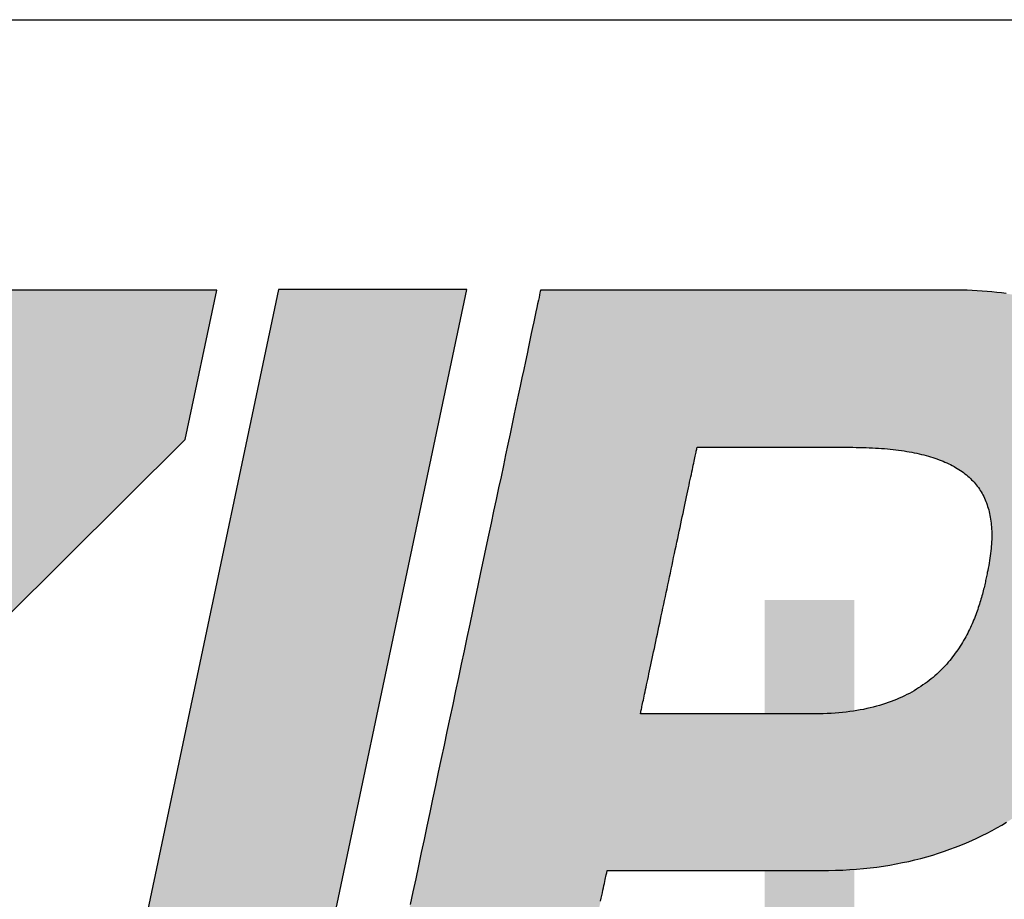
# Model space of a CAD drawing. Extents: x 241 to 519, y -220 to -42.
# Tile 7 of 16: x 485.54 to 491.1, y -159.62 to -154.66. Entities that reach past the tile are written whole.
import ezdxf

# ---------------------------------------------------------------- set-up
doc = ezdxf.new("R2010")
doc.units = 0
doc.layers.get('0').update_dxf_attribs({"linetype": 'CONTINUOUS'})
doc.layers.add('SHEET', color=7, linetype='CONTINUOUS')

# ---------------------------------------------------------------- blocks, each defined once
blk = doc.blocks.new('A$C6A2E5979')
at = {"linetype": 'Continuous'}
for points in [[(15.134, 10.3), (6.149, 10.3), (17.472, 21.542), (18.066, 24.349), (5.022, 24.349), (4.385, 21.333), (12.964, 21.333), (1.808, 10.3), (1.16, 7.286), (14.487, 7.286)], [(22.763, 24.36), (19.225, 24.36), (15.625, 7.297), (19.163, 7.297)]]:
    blk.add_hatch(color=256, dxfattribs=at).paths.add_polyline_path(points)
h = blk.add_hatch(color=256, dxfattribs=at)
edge = h.paths.add_edge_path()
edge.add_spline(control_points=[(25.403, 13.443), (25.403, 13.443), (29.484, 13.443), (29.484, 13.443), (34.076, 13.443), (35.755, 17.336), (36.09, 18.88), (36.8, 22.23), (35.254, 24.349), (31.946, 24.349), (31.946, 24.349), (24.151, 24.349), (24.151, 24.349), (24.151, 24.349), (20.53, 7.286), (20.53, 7.286), (20.53, 7.286), (24.088, 7.286), (24.088, 7.286), (24.088, 7.286), (25.403, 13.443), (25.403, 13.443)], knot_values=[0, 0, 0, 0, 1, 1, 1, 2, 2, 2, 3, 3, 3, 4, 4, 4, 5, 5, 5, 6, 6, 6, 7, 7, 7, 7], degree=3, periodic=0)
edge = h.paths.add_edge_path(flags=16)
edge.add_spline(control_points=[(26.029, 16.387), (26.029, 16.387), (27.094, 21.396), (27.094, 21.396), (27.094, 21.396), (29.921, 21.396), (29.921, 21.396), (32.124, 21.396), (32.905, 20.706), (32.552, 19.048), (32.395, 18.285), (31.988, 16.387), (29.327, 16.387), (29.327, 16.387), (26.029, 16.387), (26.029, 16.387)], knot_values=[0, 0, 0, 0, 1, 1, 1, 2, 2, 2, 3, 3, 3, 4, 4, 4, 5, 5, 5, 5], degree=3, periodic=0)
h = blk.add_hatch(color=256, dxfattribs=at)
h.dxf.hatch_style = 2
edge = h.paths.add_edge_path()
edge.add_spline(control_points=[(37.186, 18.526), (37.186, 18.526), (38.854, 18.526), (38.854, 18.526), (38.854, 18.526), (38.854, 6.794), (38.854, 6.794), (38.854, 6.794), (37.186, 6.794), (37.186, 6.794), (37.186, 6.794), (37.186, 18.526), (37.186, 18.526)], knot_values=[0, 0, 0, 0, 1, 1, 1, 2, 2, 2, 3, 3, 3, 4, 4, 4, 4], degree=3, periodic=0)
edge = h.paths.add_edge_path()
edge.add_spline(control_points=[(28.367, 18.526), (28.367, 18.526), (30.047, 18.526), (30.047, 18.526), (30.047, 18.526), (30.047, 8.193), (30.047, 8.193), (30.047, 8.193), (36.35, 8.193), (36.35, 8.193), (36.35, 8.193), (36.35, 6.794), (36.35, 6.794), (36.35, 6.794), (28.367, 6.794), (28.367, 6.794), (28.367, 6.794), (28.367, 18.526), (28.367, 18.526)], knot_values=[0, 0, 0, 0, 1, 1, 1, 2, 2, 2, 3, 3, 3, 4, 4, 4, 5, 5, 5, 6, 6, 6, 6], degree=3, periodic=0)
edge = h.paths.add_edge_path()
edge.add_spline(control_points=[(39.701, 6.794), (39.701, 6.794), (39.701, 18.494), (39.701, 18.494), (39.701, 18.494), (41.693, 18.494), (41.693, 18.494), (41.693, 18.494), (47.871, 9.196), (47.871, 9.196), (47.871, 9.196), (47.871, 18.526), (47.871, 18.526), (47.871, 18.526), (49.571, 18.526), (49.571, 18.526), (49.571, 18.526), (49.571, 12.849), (49.571, 12.849), (49.571, 12.849), (58.579, 21.061), (58.579, 21.061), (58.579, 21.061), (58.579, 19.183), (58.579, 19.183), (58.579, 19.183), (52.714, 13.798), (52.714, 13.798), (52.714, 13.798), (58.86, 5.585), (58.86, 5.585), (58.86, 5.585), (57.764, 4.792), (57.764, 4.792), (57.764, 4.792), (51.505, 12.692), (51.505, 12.692), (51.505, 12.692), (49.541, 10.928), (49.541, 10.928), (49.541, 10.928), (49.541, 6.817), (49.541, 6.817), (49.541, 6.817), (47.684, 6.794), (47.684, 6.794), (47.684, 6.794), (41.327, 16.25), (41.327, 16.25), (41.327, 16.25), (41.327, 6.794), (41.327, 6.794), (41.327, 6.794), (39.701, 6.794), (39.701, 6.794)], knot_values=[0, 0, 0, 0, 1, 1, 1, 2, 2, 2, 3, 3, 3, 4, 4, 4, 5, 5, 5, 6, 6, 6, 7, 7, 7, 8, 8, 8, 9, 9, 9, 10, 10, 10, 11, 11, 11, 12, 12, 12, 13, 13, 13, 14, 14, 14, 15, 15, 15, 16, 16, 16, 17, 17, 17, 18, 18, 18, 18], degree=3, periodic=0)
for points in [[(15.134, 10.3), (6.149, 10.3), (17.472, 21.542), (18.066, 24.349), (5.022, 24.349), (4.385, 21.333), (12.964, 21.333), (1.808, 10.3), (1.16, 7.286), (14.487, 7.286)], [(22.763, 24.36), (19.225, 24.36), (15.625, 7.297), (19.163, 7.297)]]:
    blk.add_lwpolyline(points, close=True)
for points in [[(25.403, 13.443, 0), (25.404, 13.443, 0), (25.408, 13.443, 0), (25.414, 13.443, 0), (25.422, 13.443, 0), (25.432, 13.443, 0), (25.445, 13.443, 0), (25.46, 13.443, 0), (25.477, 13.443, 0), (25.496, 13.443, 0), (25.516, 13.443, 0), (25.539, 13.443, 0), (25.564, 13.443, 0), (25.59, 13.443, 0), (25.619, 13.443, 0), (25.649, 13.443, 0), (25.681, 13.443, 0), (25.714, 13.443, 0), (25.749, 13.443, 0), (25.786, 13.443, 0), (25.824, 13.443, 0), (25.864, 13.443, 0), (25.905, 13.443, 0), (25.947, 13.443, 0), (25.991, 13.443, 0), (26.036, 13.443, 0), (26.082, 13.443, 0), (26.129, 13.443, 0), (26.178, 13.443, 0), (26.227, 13.443, 0), (26.278, 13.443, 0), (26.329, 13.443, 0), (26.382, 13.443, 0), (26.435, 13.443, 0), (26.489, 13.443, 0), (26.544, 13.443, 0), (26.6, 13.443, 0), (26.657, 13.443, 0), (26.714, 13.443, 0), (26.771, 13.443, 0), (26.829, 13.443, 0), (26.888, 13.443, 0), (26.947, 13.443, 0), (27.007, 13.443, 0), (27.067, 13.443, 0), (27.127, 13.443, 0), (27.187, 13.443, 0), (27.248, 13.443, 0), (27.308, 13.443, 0), (27.369, 13.443, 0), (27.43, 13.443, 0), (27.491, 13.443, 0), (27.552, 13.443, 0), (27.613, 13.443, 0), (27.674, 13.443, 0), (27.734, 13.443, 0), (27.794, 13.443, 0), (27.854, 13.443, 0), (27.914, 13.443, 0), (27.973, 13.443, 0), (28.032, 13.443, 0), (28.091, 13.443, 0), (28.148, 13.443, 0), (28.206, 13.443, 0), (28.262, 13.443, 0), (28.318, 13.443, 0), (28.374, 13.443, 0), (28.428, 13.443, 0), (28.482, 13.443, 0), (28.535, 13.443, 0), (28.587, 13.443, 0), (28.638, 13.443, 0), (28.688, 13.443, 0), (28.737, 13.443, 0), (28.785, 13.443, 0), (28.831, 13.443, 0), (28.877, 13.443, 0), (28.921, 13.443, 0), (28.964, 13.443, 0), (29.006, 13.443, 0), (29.046, 13.443, 0), (29.085, 13.443, 0), (29.122, 13.443, 0), (29.158, 13.443, 0), (29.192, 13.443, 0), (29.224, 13.443, 0), (29.255, 13.443, 0), (29.284, 13.443, 0), (29.312, 13.443, 0), (29.337, 13.443, 0), (29.361, 13.443, 0), (29.382, 13.443, 0), (29.402, 13.443, 0), (29.42, 13.443, 0), (29.436, 13.443, 0), (29.449, 13.443, 0), (29.461, 13.443, 0), (29.47, 13.443, 0), (29.477, 13.443, 0), (29.481, 13.443, 0), (29.483, 13.443, 0), (29.562, 13.444, 0), (29.697, 13.446, 0), (29.831, 13.451, 0), (29.963, 13.458, 0), (30.093, 13.467, 0), (30.221, 13.478, 0), (30.348, 13.491, 0), (30.473, 13.507, 0), (30.597, 13.524, 0), (30.719, 13.544, 0), (30.839, 13.565, 0), (30.957, 13.589, 0), (31.074, 13.614, 0), (31.19, 13.641, 0), (31.303, 13.67, 0), (31.415, 13.701, 0), (31.526, 13.733, 0), (31.635, 13.767, 0), (31.742, 13.803, 0), (31.848, 13.84, 0), (31.952, 13.879, 0), (32.055, 13.92, 0), (32.156, 13.962, 0), (32.256, 14.006, 0), (32.354, 14.051, 0), (32.451, 14.097, 0), (32.546, 14.145, 0), (32.64, 14.194, 0), (32.732, 14.245, 0), (32.823, 14.296, 0), (32.912, 14.349, 0)], [(32.906, 24.283, 0), (32.818, 24.295, 0), (32.728, 24.306, 0), (32.638, 24.316, 0), (32.546, 24.324, 0), (32.453, 24.331, 0), (32.359, 24.337, 0), (32.265, 24.342, 0), (32.169, 24.346, 0), (32.072, 24.348, 0), (31.974, 24.349, 0), (31.944, 24.349, 0), (31.939, 24.349, 0), (31.929, 24.349, 0), (31.914, 24.349, 0), (31.896, 24.349, 0), (31.873, 24.349, 0), (31.846, 24.349, 0), (31.815, 24.349, 0), (31.78, 24.349, 0), (31.741, 24.349, 0), (31.698, 24.349, 0), (31.652, 24.349, 0), (31.602, 24.349, 0), (31.549, 24.349, 0), (31.493, 24.349, 0), (31.433, 24.349, 0), (31.37, 24.349, 0), (31.303, 24.349, 0), (31.234, 24.349, 0), (31.162, 24.349, 0), (31.087, 24.349, 0), (31.01, 24.349, 0), (30.93, 24.349, 0), (30.847, 24.349, 0), (30.762, 24.349, 0), (30.674, 24.349, 0), (30.584, 24.349, 0), (30.492, 24.349, 0), (30.398, 24.349, 0), (30.302, 24.349, 0), (30.204, 24.349, 0), (30.104, 24.349, 0), (30.003, 24.349, 0), (29.9, 24.349, 0), (29.795, 24.349, 0), (29.689, 24.349, 0), (29.582, 24.349, 0), (29.473, 24.349, 0), (29.364, 24.349, 0), (29.253, 24.349, 0), (29.141, 24.349, 0), (29.028, 24.349, 0), (28.915, 24.349, 0), (28.801, 24.349, 0), (28.686, 24.349, 0), (28.571, 24.349, 0), (28.455, 24.349, 0), (28.339, 24.349, 0), (28.223, 24.349, 0), (28.106, 24.349, 0), (27.99, 24.349, 0), (27.873, 24.349, 0), (27.757, 24.349, 0), (27.641, 24.349, 0), (27.526, 24.349, 0), (27.41, 24.349, 0), (27.296, 24.349, 0), (27.181, 24.349, 0), (27.068, 24.349, 0), (26.955, 24.349, 0), (26.843, 24.349, 0), (26.733, 24.349, 0), (26.623, 24.349, 0), (26.514, 24.349, 0), (26.407, 24.349, 0), (26.301, 24.349, 0), (26.196, 24.349, 0), (26.093, 24.349, 0), (25.992, 24.349, 0), (25.892, 24.349, 0), (25.794, 24.349, 0), (25.698, 24.349, 0), (25.604, 24.349, 0), (25.512, 24.349, 0), (25.422, 24.349, 0), (25.334, 24.349, 0), (25.249, 24.349, 0), (25.166, 24.349, 0), (25.086, 24.349, 0), (25.009, 24.349, 0), (24.934, 24.349, 0), (24.862, 24.349, 0), (24.793, 24.349, 0), (24.726, 24.349, 0), (24.663, 24.349, 0), (24.604, 24.349, 0), (24.547, 24.349, 0), (24.494, 24.349, 0), (24.444, 24.349, 0), (24.398, 24.349, 0), (24.355, 24.349, 0), (24.316, 24.349, 0), (24.282, 24.349, 0), (24.25, 24.349, 0), (24.223, 24.349, 0), (24.201, 24.349, 0), (24.182, 24.349, 0), (24.167, 24.349, 0), (24.157, 24.349, 0), (24.152, 24.349, 0), (24.151, 24.349, 0), (24.149, 24.341, 0), (24.145, 24.323, 0), (24.139, 24.295, 0), (24.131, 24.258, 0), (24.122, 24.212, 0), (24.11, 24.157, 0), (24.096, 24.093, 0), (24.081, 24.02, 0), (24.063, 23.938, 0), (24.044, 23.849, 0), (24.024, 23.751, 0), (24.001, 23.645, 0), (23.977, 23.532, 0), (23.952, 23.411, 0), (23.925, 23.283, 0), (23.896, 23.148, 0), (23.866, 23.006, 0), (23.834, 22.858, 0), (23.801, 22.703, 0), (23.767, 22.542, 0), (23.732, 22.374, 0), (23.695, 22.201, 0), (23.657, 22.022, 0), (23.618, 21.838, 0), (23.578, 21.649, 0), (23.536, 21.454, 0), (23.494, 21.255, 0), (23.451, 21.051, 0), (23.407, 20.842, 0), (23.361, 20.63, 0), (23.315, 20.413, 0), (23.269, 20.193, 0), (23.221, 19.968, 0), (23.173, 19.741, 0), (23.124, 19.51, 0), (23.074, 19.276, 0), (23.024, 19.04, 0), (22.973, 18.8, 0), (22.922, 18.559, 0), (22.87, 18.315, 0), (22.818, 18.069, 0), (22.766, 17.821, 0), (22.713, 17.572, 0), (22.659, 17.322, 0), (22.606, 17.07, 0), (22.552, 16.817, 0), (22.499, 16.563, 0), (22.445, 16.309, 0), (22.391, 16.054, 0), (22.337, 15.799, 0), (22.282, 15.545, 0), (22.228, 15.29, 0), (22.175, 15.036, 0), (22.121, 14.782, 0), (22.067, 14.53, 0), (22.014, 14.278, 0), (21.961, 14.027, 0), (21.908, 13.778, 0), (21.855, 13.531, 0), (21.803, 13.285, 0), (21.751, 13.042, 0), (21.7, 12.801, 0)], [(25.28, 12.865, 0), (25.292, 12.921, 0), (25.303, 12.974, 0), (25.314, 13.024, 0), (25.324, 13.072, 0), (25.334, 13.118, 0), (25.343, 13.16, 0), (25.351, 13.2, 0), (25.359, 13.238, 0), (25.367, 13.272, 0), (25.373, 13.304, 0), (25.379, 13.332, 0), (25.385, 13.358, 0), (25.39, 13.38, 0), (25.394, 13.399, 0), (25.397, 13.415, 0), (25.4, 13.427, 0), (25.402, 13.436, 0), (25.403, 13.441, 0), (25.403, 13.443, 0)], [(26.029, 16.387, 0), (26.029, 16.388, 0), (26.03, 16.393, 0), (26.031, 16.4, 0), (26.033, 16.409, 0), (26.036, 16.422, 0), (26.039, 16.437, 0), (26.043, 16.454, 0), (26.047, 16.474, 0), (26.052, 16.497, 0), (26.057, 16.521, 0), (26.063, 16.549, 0), (26.069, 16.578, 0), (26.076, 16.609, 0), (26.083, 16.643, 0), (26.091, 16.679, 0), (26.099, 16.717, 0), (26.107, 16.757, 0), (26.116, 16.798, 0), (26.125, 16.842, 0), (26.135, 16.887, 0), (26.145, 16.934, 0), (26.156, 16.983, 0), (26.166, 17.034, 0), (26.177, 17.086, 0), (26.189, 17.139, 0), (26.2, 17.195, 0), (26.212, 17.251, 0), (26.225, 17.309, 0), (26.237, 17.368, 0), (26.25, 17.428, 0), (26.263, 17.49, 0), (26.277, 17.553, 0), (26.29, 17.616, 0), (26.304, 17.681, 0), (26.318, 17.747, 0), (26.332, 17.814, 0), (26.347, 17.881, 0), (26.361, 17.949, 0), (26.376, 18.018, 0), (26.391, 18.088, 0), (26.406, 18.159, 0), (26.421, 18.229, 0), (26.436, 18.301, 0), (26.451, 18.373, 0), (26.466, 18.445, 0), (26.482, 18.518, 0), (26.497, 18.591, 0), (26.513, 18.664, 0), (26.529, 18.737, 0), (26.544, 18.811, 0), (26.56, 18.884, 0), (26.575, 18.958, 0), (26.591, 19.031, 0), (26.607, 19.104, 0), (26.622, 19.178, 0), (26.638, 19.25, 0), (26.653, 19.323, 0), (26.669, 19.396, 0), (26.684, 19.468, 0), (26.699, 19.539, 0), (26.714, 19.61, 0), (26.729, 19.681, 0), (26.744, 19.75, 0), (26.759, 19.82, 0), (26.773, 19.888, 0), (26.788, 19.956, 0), (26.802, 20.023, 0), (26.816, 20.088, 0), (26.83, 20.153, 0), (26.843, 20.217, 0), (26.857, 20.28, 0), (26.87, 20.342, 0), (26.883, 20.403, 0), (26.896, 20.462, 0), (26.908, 20.52, 0), (26.92, 20.577, 0), (26.932, 20.632, 0), (26.943, 20.686, 0), (26.954, 20.739, 0), (26.965, 20.789, 0), (26.976, 20.839, 0), (26.986, 20.886, 0), (26.995, 20.932, 0), (27.005, 20.976, 0), (27.014, 21.018, 0), (27.022, 21.058, 0), (27.03, 21.096, 0), (27.038, 21.133, 0), (27.045, 21.167, 0), (27.052, 21.199, 0), (27.059, 21.229, 0), (27.064, 21.256, 0), (27.07, 21.281, 0), (27.075, 21.304, 0), (27.079, 21.325, 0), (27.083, 21.343, 0), (27.086, 21.358, 0), (27.089, 21.371, 0), (27.091, 21.381, 0), (27.093, 21.389, 0), (27.094, 21.394, 0), (27.094, 21.396, 0), (27.095, 21.396, 0), (27.097, 21.396, 0), (27.1, 21.396, 0), (27.106, 21.396, 0), (27.112, 21.396, 0), (27.12, 21.396, 0), (27.13, 21.396, 0), (27.141, 21.396, 0), (27.153, 21.396, 0), (27.167, 21.396, 0), (27.182, 21.396, 0), (27.198, 21.396, 0), (27.216, 21.396, 0), (27.235, 21.396, 0), (27.255, 21.396, 0), (27.276, 21.396, 0), (27.298, 21.396, 0), (27.322, 21.396, 0), (27.346, 21.396, 0), (27.371, 21.396, 0), (27.398, 21.396, 0), (27.425, 21.396, 0), (27.453, 21.396, 0), (27.483, 21.396, 0), (27.513, 21.396, 0), (27.544, 21.396, 0), (27.575, 21.396, 0), (27.608, 21.396, 0), (27.641, 21.396, 0), (27.675, 21.396, 0), (27.71, 21.396, 0), (27.745, 21.396, 0), (27.781, 21.396, 0), (27.817, 21.396, 0), (27.854, 21.396, 0), (27.892, 21.396, 0), (27.93, 21.396, 0), (27.968, 21.396, 0), (28.007, 21.396, 0), (28.046, 21.396, 0), (28.086, 21.396, 0), (28.126, 21.396, 0), (28.166, 21.396, 0), (28.207, 21.396, 0), (28.248, 21.396, 0), (28.289, 21.396, 0), (28.33, 21.396, 0), (28.371, 21.396, 0), (28.412, 21.396, 0), (28.454, 21.396, 0), (28.495, 21.396, 0), (28.537, 21.396, 0), (28.578, 21.396, 0), (28.62, 21.396, 0), (28.661, 21.396, 0), (28.702, 21.396, 0), (28.743, 21.396, 0), (28.784, 21.396, 0), (28.825, 21.396, 0), (28.865, 21.396, 0), (28.905, 21.396, 0), (28.945, 21.396, 0), (28.985, 21.396, 0), (29.024, 21.396, 0), (29.062, 21.396, 0), (29.101, 21.396, 0), (29.139, 21.396, 0), (29.176, 21.396, 0), (29.213, 21.396, 0), (29.249, 21.396, 0), (29.285, 21.396, 0), (29.32, 21.396, 0), (29.354, 21.396, 0), (29.388, 21.396, 0), (29.42, 21.396, 0), (29.453, 21.396, 0), (29.484, 21.396, 0), (29.515, 21.396, 0), (29.544, 21.396, 0), (29.573, 21.396, 0), (29.601, 21.396, 0), (29.628, 21.396, 0), (29.654, 21.396, 0), (29.679, 21.396, 0), (29.703, 21.396, 0), (29.726, 21.396, 0), (29.748, 21.396, 0), (29.769, 21.396, 0), (29.788, 21.396, 0), (29.806, 21.396, 0), (29.823, 21.396, 0), (29.839, 21.396, 0), (29.854, 21.396, 0), (29.867, 21.396, 0), (29.879, 21.396, 0), (29.889, 21.396, 0), (29.898, 21.396, 0), (29.906, 21.396, 0), (29.912, 21.396, 0), (29.917, 21.396, 0), (29.92, 21.396, 0), (29.921, 21.396, 0), (29.96, 21.396, 0), (30.024, 21.395, 0), (30.086, 21.394, 0), (30.149, 21.393, 0), (30.21, 21.392, 0), (30.27, 21.39, 0), (30.33, 21.387, 0), (30.389, 21.384, 0), (30.447, 21.381, 0), (30.504, 21.377, 0), (30.561, 21.373, 0), (30.617, 21.369, 0), (30.672, 21.364, 0), (30.726, 21.358, 0), (30.779, 21.353, 0), (30.831, 21.347, 0), (30.883, 21.34, 0), (30.934, 21.333, 0), (30.984, 21.326, 0), (31.034, 21.318, 0), (31.082, 21.309, 0), (31.13, 21.301, 0), (31.177, 21.292, 0), (31.223, 21.282, 0), (31.269, 21.272, 0), (31.313, 21.262, 0), (31.357, 21.251, 0), (31.4, 21.239, 0), (31.443, 21.228, 0), (31.484, 21.215, 0), (31.525, 21.203, 0), (31.565, 21.19, 0), (31.604, 21.176, 0), (31.643, 21.162, 0), (31.681, 21.148, 0), (31.718, 21.133, 0), (31.754, 21.118, 0), (31.789, 21.102, 0), (31.824, 21.086, 0), (31.858, 21.069, 0), (31.891, 21.052, 0), (31.924, 21.034, 0), (31.955, 21.016, 0), (31.986, 20.998, 0), (32.017, 20.979, 0), (32.046, 20.959, 0), (32.075, 20.939, 0), (32.103, 20.919, 0), (32.13, 20.898, 0), (32.157, 20.877, 0), (32.182, 20.855, 0), (32.207, 20.832, 0), (32.232, 20.81, 0), (32.255, 20.786, 0), (32.278, 20.763, 0), (32.3, 20.738, 0), (32.322, 20.714, 0), (32.342, 20.689, 0), (32.362, 20.663, 0), (32.382, 20.637, 0), (32.4, 20.61, 0), (32.418, 20.583, 0), (32.435, 20.555, 0), (32.451, 20.527, 0), (32.467, 20.499, 0), (32.482, 20.47, 0), (32.496, 20.44, 0), (32.51, 20.41, 0), (32.522, 20.379, 0), (32.534, 20.348, 0), (32.546, 20.316, 0), (32.556, 20.284, 0), (32.566, 20.252, 0), (32.576, 20.219, 0), (32.584, 20.185, 0), (32.592, 20.151, 0), (32.599, 20.116, 0), (32.606, 20.081, 0), (32.612, 20.045, 0), (32.617, 20.009, 0), (32.621, 19.972, 0), (32.625, 19.935, 0), (32.628, 19.897, 0), (32.63, 19.859, 0), (32.632, 19.82, 0), (32.633, 19.78, 0), (32.634, 19.74, 0), (32.633, 19.7, 0), (32.632, 19.659, 0), (32.63, 19.618, 0), (32.628, 19.575, 0), (32.625, 19.533, 0), (32.621, 19.49, 0), (32.617, 19.446, 0), (32.612, 19.402, 0), (32.606, 19.357, 0), (32.6, 19.312, 0), (32.593, 19.266, 0), (32.585, 19.22, 0), (32.577, 19.173, 0), (32.568, 19.125, 0), (32.558, 19.077, 0), (32.55, 19.039, 0), (32.546, 19.016, 0), (32.541, 18.992, 0), (32.536, 18.968, 0), (32.53, 18.943, 0), (32.525, 18.918, 0), (32.519, 18.892, 0), (32.513, 18.866, 0), (32.507, 18.839, 0), (32.501, 18.811, 0), (32.494, 18.783, 0), (32.488, 18.755, 0), (32.48, 18.726, 0), (32.473, 18.696, 0), (32.465, 18.666, 0), (32.457, 18.636, 0), (32.449, 18.606, 0), (32.44, 18.575, 0), (32.431, 18.543, 0), (32.422, 18.512, 0), (32.412, 18.48, 0), (32.402, 18.447, 0), (32.392, 18.415, 0), (32.381, 18.382, 0), (32.37, 18.349, 0), (32.358, 18.315, 0), (32.346, 18.282, 0), (32.333, 18.248, 0), (32.32, 18.214, 0), (32.307, 18.18, 0), (32.293, 18.146, 0), (32.279, 18.111, 0), (32.264, 18.077, 0), (32.248, 18.042, 0), (32.232, 18.008, 0), (32.216, 17.973, 0), (32.199, 17.938, 0), (32.181, 17.903, 0), (32.163, 17.868, 0), (32.144, 17.833, 0), (32.125, 17.799, 0), (32.105, 17.764, 0), (32.085, 17.729, 0), (32.064, 17.694, 0), (32.042, 17.66, 0), (32.019, 17.625, 0), (31.996, 17.591, 0), (31.973, 17.557, 0), (31.948, 17.523, 0), (31.923, 17.489, 0), (31.897, 17.455, 0), (31.871, 17.421, 0), (31.843, 17.388, 0), (31.815, 17.355, 0), (31.787, 17.322, 0), (31.757, 17.29, 0), (31.727, 17.258, 0), (31.696, 17.226, 0), (31.664, 17.194, 0), (31.632, 17.163, 0), (31.598, 17.132, 0), (31.564, 17.102, 0), (31.529, 17.071, 0), (31.493, 17.042, 0), (31.456, 17.013, 0), (31.418, 16.984, 0), (31.38, 16.955, 0), (31.34, 16.928, 0), (31.3, 16.9, 0), (31.259, 16.873, 0), (31.217, 16.847, 0), (31.174, 16.821, 0), (31.129, 16.796, 0), (31.084, 16.771, 0), (31.038, 16.747, 0), (30.991, 16.724, 0), (30.944, 16.701, 0), (30.895, 16.679, 0), (30.845, 16.658, 0), (30.794, 16.637, 0), (30.742, 16.617, 0), (30.688, 16.597, 0), (30.634, 16.579, 0), (30.579, 16.561, 0), (30.523, 16.544, 0), (30.465, 16.527, 0), (30.407, 16.512, 0), (30.347, 16.497, 0), (30.286, 16.483, 0), (30.224, 16.47, 0), (30.161, 16.458, 0), (30.097, 16.447, 0), (30.032, 16.437, 0), (29.965, 16.427, 0), (29.897, 16.419, 0), (29.828, 16.411, 0), (29.758, 16.405, 0), (29.687, 16.399, 0), (29.614, 16.395, 0), (29.54, 16.391, 0), (29.465, 16.389, 0), (29.389, 16.387, 0), (29.326, 16.387, 0), (29.325, 16.387, 0), (29.322, 16.387, 0), (29.317, 16.387, 0), (29.31, 16.387, 0), (29.302, 16.387, 0), (29.292, 16.387, 0), (29.28, 16.387, 0), (29.266, 16.387, 0), (29.251, 16.387, 0), (29.235, 16.387, 0), (29.216, 16.387, 0), (29.197, 16.387, 0), (29.176, 16.387, 0), (29.153, 16.387, 0), (29.129, 16.387, 0), (29.104, 16.387, 0), (29.078, 16.387, 0), (29.05, 16.387, 0), (29.021, 16.387, 0), (28.991, 16.387, 0), (28.96, 16.387, 0), (28.927, 16.387, 0), (28.894, 16.387, 0), (28.859, 16.387, 0), (28.824, 16.387, 0), (28.787, 16.387, 0), (28.75, 16.387, 0), (28.712, 16.387, 0), (28.673, 16.387, 0), (28.633, 16.387, 0), (28.592, 16.387, 0), (28.551, 16.387, 0), (28.509, 16.387, 0), (28.466, 16.387, 0), (28.422, 16.387, 0), (28.378, 16.387, 0), (28.334, 16.387, 0), (28.289, 16.387, 0), (28.243, 16.387, 0), (28.197, 16.387, 0), (28.151, 16.387, 0), (28.104, 16.387, 0), (28.057, 16.387, 0), (28.01, 16.387, 0), (27.962, 16.387, 0), (27.914, 16.387, 0), (27.866, 16.387, 0), (27.818, 16.387, 0), (27.77, 16.387, 0), (27.721, 16.387, 0), (27.673, 16.387, 0), (27.624, 16.387, 0), (27.576, 16.387, 0), (27.528, 16.387, 0), (27.48, 16.387, 0), (27.432, 16.387, 0), (27.384, 16.387, 0), (27.336, 16.387, 0), (27.289, 16.387, 0), (27.242, 16.387, 0), (27.195, 16.387, 0), (27.149, 16.387, 0), (27.103, 16.387, 0), (27.057, 16.387, 0), (27.012, 16.387, 0), (26.968, 16.387, 0), (26.924, 16.387, 0), (26.881, 16.387, 0), (26.838, 16.387, 0), (26.796, 16.387, 0), (26.755, 16.387, 0), (26.714, 16.387, 0), (26.675, 16.387, 0), (26.636, 16.387, 0), (26.598, 16.387, 0), (26.56, 16.387, 0), (26.524, 16.387, 0), (26.489, 16.387, 0), (26.455, 16.387, 0), (26.421, 16.387, 0), (26.389, 16.387, 0), (26.358, 16.387, 0), (26.328, 16.387, 0), (26.3, 16.387, 0), (26.272, 16.387, 0), (26.246, 16.387, 0), (26.221, 16.387, 0), (26.197, 16.387, 0), (26.175, 16.387, 0), (26.154, 16.387, 0), (26.135, 16.387, 0), (26.117, 16.387, 0), (26.101, 16.387, 0), (26.086, 16.387, 0), (26.073, 16.387, 0), (26.061, 16.387, 0), (26.052, 16.387, 0), (26.043, 16.387, 0), (26.037, 16.387, 0), (26.032, 16.387, 0), (26.03, 16.387, 0), (26.029, 16.387, 0)]]:
    blk.add_polyline3d(points)
blk = doc.blocks.new('A$C5C396CD4')
at = {"linetype": 'Continuous', "xscale": 0.3, "yscale": 0.3, "zscale": 0.3}
blk.add_blockref('A$C6A2E5979', (0, 0), dxfattribs=at)

msp = doc.modelspace()

# ---------------------------------------------------------------- linework, layer by layer
at = {"layer": 'SHEET', "linetype": 'Continuous'}
msp.add_line((470.7099, -154.6581), (500.6189, -154.6581), dxfattribs=at)

# ---------------------------------------------------------------- block references
at = {"layer": 'SHEET', "linetype": 'Continuous', "lineweight": 0}
msp.add_blockref('A$C5C396CD4', (481.2355, -163.4872), dxfattribs=at)

doc.saveas('drawing.dxf')
